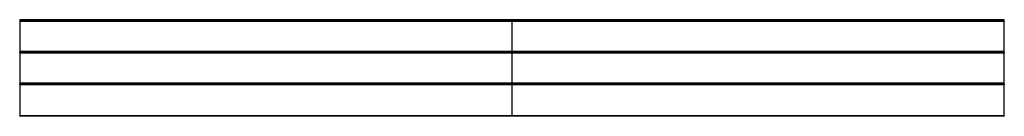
# Model space of a CAD drawing. Header units: millimetres. Extents: x -3100 to 3100, y -2 to 606.
import ezdxf

# ---------------------------------------------------------------- set-up
doc = ezdxf.new("R2010")
doc.units = ezdxf.units.MM
doc.header["$MEASUREMENT"] = 0
doc.layers.add('Standard', color=7, linetype='Continuous', true_color=0x000000)

msp = doc.modelspace()

# ---------------------------------------------------------------- linework, layer by layer
at = {"layer": 'Standard'}
for p, q in [((3100, 606.3, -0.7), (-3100, 606.3, -0.7)), ((-3100, 606.3, -0.7), (-3100, 599.7, -0.7)), ((3100, 599.7, -0.7), (-3100, 599.7, -0.7)), ((-3100, 597.7, 1.3), (-3100, 597.7, 3.3)), ((3100, 597.7, 3.3), (-3100, 597.7, 3.3)), ((3100, 597.7, 1.3), (-3100, 597.7, 1.3)), ((-3100, 595.2, 5.8), (-3100, 400.2, 5.8)), ((3100, 595.2, 5.8), (-3100, 595.2, 5.8)), ((0, 599.7, -0.7), (0, 606.3, -0.7)), ((0, 597.7, 3.3), (0, 597.7, 1.3)), ((0, 400.2, 5.8), (0, 595.2, 5.8)), ((3100, 599.7, -0.7), (3100, 606.3, -0.7)), ((3100, 597.7, 3.3), (3100, 597.7, 1.3)), ((3100, 400.2, 5.8), (3100, 595.2, 5.8)), ((3100, 406.3, -0.7), (-3100, 406.3, -0.7)), ((-3100, 406.3, -0.7), (-3100, 399.7, -0.7)), ((3100, 400.2, 5.8), (-3100, 400.2, 5.8)), ((-3100, 400, 0), (3100, 400, 0)), ((3100, 399.7, -0.7), (-3100, 399.7, -0.7)), ((-3100, 397.7, 1.3), (-3100, 397.7, 3.3)), ((3100, 397.7, 3.3), (-3100, 397.7, 3.3)), ((3100, 397.7, 1.3), (-3100, 397.7, 1.3)), ((-3100, 397.7, 3.3), (-3100, 397.7, 2.5)), ((3100, 397.7, 2.5), (-3100, 397.7, 2.5)), ((3100, 397.7, 3.3), (-3100, 397.7, 3.3)), ((-3100, 395.2, 5.8), (-3100, 200.2, 5.8)), ((3100, 395.2, 5.8), (-3100, 395.2, 5.8)), ((0, 399.7, -0.7), (0, 406.3, -0.7)), ((0, 397.7, 3.3), (0, 397.7, 1.3)), ((0, 397.7, 2.5), (0, 397.7, 3.3)), ((0, 200.2, 5.8), (0, 395.2, 5.8)), ((3100, 399.7, -0.7), (3100, 406.3, -0.7)), ((3100, 397.7, 3.3), (3100, 397.7, 1.3)), ((3100, 397.7, 2.5), (3100, 397.7, 3.3)), ((3100, 200.2, 5.8), (3100, 395.2, 5.8)), ((3100, 206.3, -0.7), (-3100, 206.3, -0.7)), ((-3100, 206.3, -0.7), (-3100, 199.7, -0.7)), ((3100, 200.2, 5.8), (-3100, 200.2, 5.8)), ((-3100, 200, 0), (3100, 200, 0)), ((3100, 199.7, -0.7), (-3100, 199.7, -0.7)), ((-3100, 197.7, 1.3), (-3100, 197.7, 3.3)), ((3100, 197.7, 3.3), (-3100, 197.7, 3.3)), ((3100, 197.7, 1.3), (-3100, 197.7, 1.3)), ((-3100, 197.7, 3.3), (-3100, 197.7, 2.5)), ((3100, 197.7, 2.5), (-3100, 197.7, 2.5)), ((3100, 197.7, 3.3), (-3100, 197.7, 3.3)), ((-3100, 195.2, 5.8), (-3100, 0.2, 5.8)), ((3100, 195.2, 5.8), (-3100, 195.2, 5.8)), ((0, 199.7, -0.7), (0, 206.3, -0.7)), ((0, 197.7, 3.3), (0, 197.7, 1.3)), ((0, 197.7, 2.5), (0, 197.7, 3.3)), ((0, 0.2, 5.8), (0, 195.2, 5.8)), ((3100, 199.7, -0.7), (3100, 206.3, -0.7)), ((3100, 197.7, 3.3), (3100, 197.7, 1.3)), ((3100, 197.7, 2.5), (3100, 197.7, 3.3)), ((3100, 0.2, 5.8), (3100, 195.2, 5.8)), ((3100, 0.2, 5.8), (-3100, 0.2, 5.8)), ((-3100, 0, 0), (3100, 0, 0)), ((-3100, -2.3, 3.3), (-3100, -2.3, 2.5)), ((3100, -2.3, 2.5), (-3100, -2.3, 2.5)), ((3100, -2.3, 3.3), (-3100, -2.3, 3.3)), ((0, -2.3, 2.5), (0, -2.3, 3.3)), ((3100, -2.3, 2.5), (3100, -2.3, 3.3))]:
    msp.add_line(p, q, dxfattribs=at)
at = {"layer": 'Standard', "extrusion": (1, -3.9563e-11, -3.9563e-11)}
for centre in [(599.7, 1.3, -3100), (599.7, 1.3, 0), (599.7, 1.3, 3100), (399.7, 1.3, -3100), (399.7, 1.3, 0), (399.7, 1.3, 3100), (199.7, 1.3, -3100), (199.7, 1.3, 0), (199.7, 1.3, 3100)]:
    msp.add_arc(centre, 2, 180, 270, dxfattribs=at)
at = {"layer": 'Standard', "extrusion": (1, 3.16504e-11, 3.16504e-11)}
for centre in [(595.2, 3.3, -3100), (595.2, 3.3, 0), (595.2, 3.3, 3100), (395.2, 3.3, -3100), (395.2, 3.3, 0), (395.2, 3.3, 3100), (195.2, 3.3, -3100), (195.2, 3.3, 0), (195.2, 3.3, 3100)]:
    msp.add_arc(centre, 2.5, 0, 90, dxfattribs=at)
at = {"layer": 'Standard', "extrusion": (1, -3.16504e-11, 3.16504e-11)}
for centre in [(400.2, 3.3, -3100), (400.2, 3.3, 0), (400.2, 3.3, 3100), (200.2, 3.3, -3100), (200.2, 3.3, 0), (200.2, 3.3, 3100), (0.2, 3.3, -3100), (0.2, 3.3), (0.2, 3.3, 3100)]:
    msp.add_arc(centre, 2.5, 90, 180, dxfattribs=at)
at = {"layer": 'Standard', "extrusion": (1, -3.77525e-11, -3.44027e-11)}
for centre in [(400.2, 2.5, -3100), (400.2, 2.5, 0), (400.2, 2.5, 3100), (200.2, 2.5, -3100), (200.2, 2.5, 0), (200.2, 2.5, 3100), (0.2, 2.5, -3100), (0.2, 2.5), (0.2, 2.5, 3100)]:
    msp.add_arc(centre, 2.5, 180, 265, dxfattribs=at)

doc.saveas('drawing.dxf')
